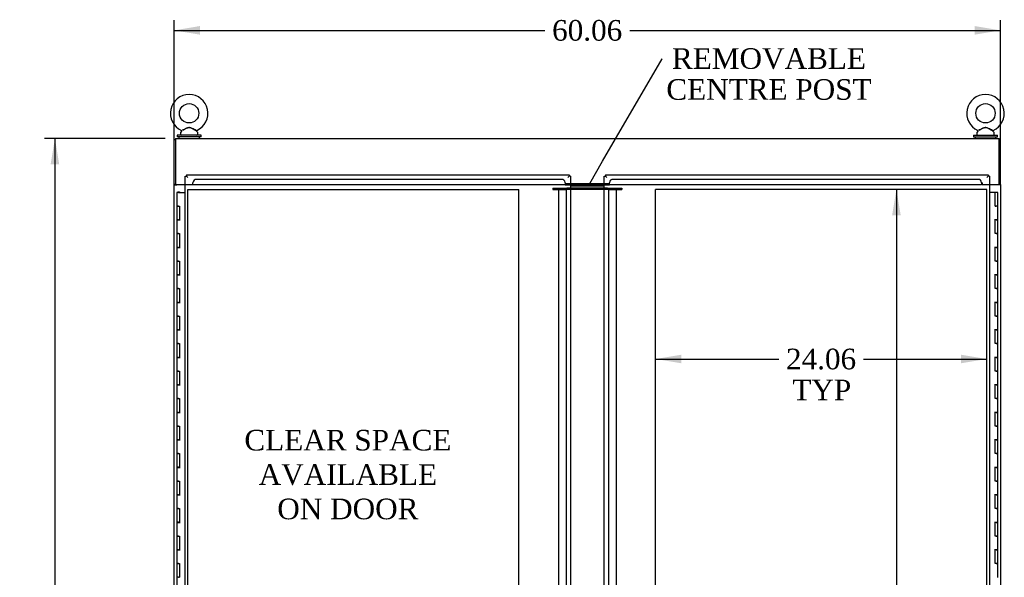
# Model space of a CAD drawing. Header units: inches. Extents: x 1 to 359, y -2 to 239.
# Tile 31 of 67: x 68 to 140, y 125 to 166. Entities that reach past the tile are written whole.
import ezdxf
from ezdxf import colors
from ezdxf.entities.mleader import LeaderData, LeaderLine
from ezdxf.enums import TextEntityAlignment as Align
from ezdxf.lldxf.tags import DXFTag
from ezdxf.math import Vec2, Vec3

# ---------------------------------------------------------------- set-up
doc = ezdxf.new("R2010")
doc.units = ezdxf.units.IN
doc.header["$MEASUREMENT"] = 0
for name, color, linetype in [('COM54746-60', 7, 'Continuous'), ('COM70098', 7, 'Continuous'), ('COM70739-9', 7, 'Continuous'), ('COM71195-7', 7, 'Continuous'), ('COM71196-7', 7, 'Continuous'), ('COM71298-7', 7, 'Continuous'), ('COM71300-7', 7, 'Continuous'), ('COM71301-7', 7, 'Continuous'), ('Default', 7, 'Continuous'), ('DV1_Default', 7, 'Continuous'), ('GSK87756', 7, 'Continuous'), ('SCS86414', 7, 'Continuous'), ('WAF25377', 7, 'Continuous'), ('WAM254785', 7, 'Continuous')]:
    doc.layers.add(name, color=color, linetype=linetype)
doc.styles.add('SEACAD_Times_New_Roman', font='times.ttf')
tags = doc.linetypes.add('HIDDEN2', pattern=[0.1875, 0.125, -0.0625]).pattern_tags.tags
tags[6:7] = [DXFTag(74, 4), DXFTag(75, 0), DXFTag(340, '0'), DXFTag(46, 0.0), DXFTag(50, 0.0), DXFTag(44, 0.0), DXFTag(45, 0.0)]
tags[4:5] = [DXFTag(74, 4), DXFTag(75, 0), DXFTag(340, '0'), DXFTag(46, 0.0), DXFTag(50, 0.0), DXFTag(44, 0.0), DXFTag(45, 0.0)]
tags = doc.linetypes.add('PHANTOM2', pattern=[1.25, 0.625, -0.125, 0.125, -0.125, 0.125, -0.125]).pattern_tags.tags
tags[14:15] = [DXFTag(74, 4), DXFTag(75, 0), DXFTag(340, '0'), DXFTag(46, 0.0), DXFTag(50, 0.0), DXFTag(44, 0.0), DXFTag(45, 0.0)]
tags[12:13] = [DXFTag(74, 4), DXFTag(75, 0), DXFTag(340, '0'), DXFTag(46, 0.0), DXFTag(50, 0.0), DXFTag(44, 0.0), DXFTag(45, 0.0)]
tags[10:11] = [DXFTag(74, 4), DXFTag(75, 0), DXFTag(340, '0'), DXFTag(46, 0.0), DXFTag(50, 0.0), DXFTag(44, 0.0), DXFTag(45, 0.0)]
tags[8:9] = [DXFTag(74, 4), DXFTag(75, 0), DXFTag(340, '0'), DXFTag(46, 0.0), DXFTag(50, 0.0), DXFTag(44, 0.0), DXFTag(45, 0.0)]
tags[6:7] = [DXFTag(74, 4), DXFTag(75, 0), DXFTag(340, '0'), DXFTag(46, 0.0), DXFTag(50, 0.0), DXFTag(44, 0.0), DXFTag(45, 0.0)]
tags[4:5] = [DXFTag(74, 4), DXFTag(75, 0), DXFTag(340, '0'), DXFTag(46, 0.0), DXFTag(50, 0.0), DXFTag(44, 0.0), DXFTag(45, 0.0)]
doc.dimstyles.new('HAMMOND_(STH_-_300x200)', dxfattribs={"dimtxt": 1.5, "dimasz": 1.875, "dimexe": 0.75, "dimexo": 0.75, "dimgap": 0.375, "dimtad": 0, "dimtih": 1, "dimtoh": 1, "dimzin": 0, "dimdsep": 46, "dimtxsty": 'SEACAD_Times_New_Roman', "dimblk1": '_SE_FILLED', "dimblk2": '_SE_FILLED', "dimsah": 1, "dimcen": 0.75, "dimadec": 0, "dimazin": 0, "dimtfac": 0.8, "dimtofl": 0, "dimtmove": 0, "dimatfit": 3, "dimfxl": 1, "dimtolj": 1, "dimtzin": 0, "dimarcsym": 0})

# ---------------------------------------------------------------- blocks, each defined once
blk = doc.blocks.new('_SE_FILLED')
at = {"color": 0}
blk.add_line((0, 0), (-1, 0), dxfattribs=at)
blk.add_solid([(0, 0), (-1, -0.1665), (-1, 0.1665), (0, 0)], dxfattribs=at)
blk = doc.blocks.new('SE')
at = {"layer": 'COM54746-60', "color": 7, "linetype": 'Continuous'}
for p, q in [((79.503, 153.486), (79.386, 153.486)), ((79.386, 153.486), (79.386, 152.486)), ((79.44, 153.495), (79.44, 153.521)), ((79.44, 153.521), (79.49, 153.521)), ((79.49, 153.495), (79.44, 153.495)), ((79.453, 153.495), (79.453, 153.486)), ((79.49, 153.521), (79.515, 153.521)), ((79.49, 153.495), (79.515, 153.495)), ((79.503, 153.486), (79.988, 153.486)), ((79.515, 153.521), (79.565, 153.521)), ((79.565, 153.495), (79.515, 153.495)), ((79.553, 153.486), (79.553, 153.495)), ((79.565, 153.521), (79.565, 153.495)), ((138.842, 153.486), (138.424, 153.486)), ((138.842, 152.486), (138.842, 153.486)), ((139.026, 153.486), (138.842, 153.486)), ((139.026, 152.486), (139.026, 153.486)), ((79.503, 152.486), (79.386, 152.486)), ((79.386, 152.486), (79.503, 152.486)), ((79.386, 152.486), (79.386, 151.486)), ((79.503, 152.486), (79.57, 152.486)), ((79.57, 152.486), (79.57, 151.487)), ((138.842, 152.486), (138.909, 152.486)), ((139.026, 152.486), (138.842, 152.486)), ((138.859, 152.486), (138.859, 152.486)), ((139.026, 152.486), (138.909, 152.486)), ((138.959, 152.486), (138.959, 152.486)), ((139.026, 151.485), (139.026, 152.486)), ((79.503, 151.487), (79.386, 151.487)), ((79.386, 151.487), (79.386, 150.486)), ((79.386, 151.486), (79.62, 151.486)), ((79.503, 151.487), (79.57, 151.487)), ((139.026, 151.486), (138.792, 151.486)), ((138.909, 151.485), (138.842, 151.485)), ((138.842, 150.486), (138.842, 151.485)), ((138.909, 151.485), (139.026, 151.485)), ((139.026, 150.486), (139.026, 151.486)), ((79.503, 150.486), (79.386, 150.486)), ((79.386, 150.486), (79.503, 150.486)), ((79.386, 150.486), (79.386, 149.486)), ((79.503, 150.486), (79.57, 150.486)), ((79.57, 150.486), (79.57, 149.487)), ((138.909, 150.486), (138.842, 150.486)), ((138.909, 150.486), (139.026, 150.486)), ((139.026, 150.486), (138.909, 150.486)), ((139.026, 149.485), (139.026, 150.486)), ((79.503, 149.487), (79.386, 149.487)), ((79.386, 149.487), (79.386, 148.486)), ((79.386, 149.486), (79.62, 149.486)), ((79.503, 149.487), (79.57, 149.487)), ((139.026, 149.486), (138.792, 149.486)), ((138.909, 149.485), (138.842, 149.485)), ((138.842, 148.486), (138.842, 149.485)), ((138.909, 149.485), (139.026, 149.485)), ((139.026, 148.486), (139.026, 149.486)), ((79.503, 148.486), (79.386, 148.486)), ((79.386, 148.486), (79.503, 148.486)), ((79.386, 148.486), (79.386, 147.486)), ((79.503, 148.486), (79.57, 148.486)), ((79.57, 148.486), (79.57, 147.487)), ((138.909, 148.486), (138.842, 148.486)), ((138.909, 148.486), (139.026, 148.486)), ((139.026, 148.486), (138.909, 148.486)), ((139.026, 147.485), (139.026, 148.486)), ((79.503, 147.487), (79.386, 147.487)), ((79.386, 147.487), (79.386, 146.486)), ((79.386, 147.486), (79.62, 147.486)), ((79.503, 147.487), (79.57, 147.487)), ((139.026, 147.486), (138.792, 147.486)), ((138.909, 147.485), (138.842, 147.485)), ((138.842, 146.486), (138.842, 147.485)), ((138.909, 147.485), (139.026, 147.485)), ((139.026, 146.486), (139.026, 147.486)), ((79.503, 146.486), (79.386, 146.486)), ((79.386, 146.486), (79.503, 146.486)), ((79.386, 146.486), (79.386, 145.486)), ((79.503, 146.486), (79.57, 146.486)), ((79.57, 146.486), (79.57, 145.487)), ((138.909, 146.486), (138.842, 146.486)), ((138.909, 146.486), (139.026, 146.486)), ((139.026, 146.486), (138.909, 146.486)), ((139.026, 145.485), (139.026, 146.486)), ((79.503, 145.487), (79.386, 145.487)), ((79.386, 145.487), (79.386, 144.486)), ((79.386, 145.486), (79.62, 145.486)), ((79.503, 145.487), (79.57, 145.487)), ((139.026, 145.486), (138.792, 145.486)), ((138.909, 145.485), (138.842, 145.485)), ((138.842, 144.486), (138.842, 145.485)), ((138.909, 145.485), (139.026, 145.485)), ((139.026, 144.486), (139.026, 145.486)), ((79.503, 144.486), (79.386, 144.486)), ((79.386, 144.486), (79.503, 144.486)), ((79.386, 144.486), (79.386, 143.486)), ((79.503, 144.486), (79.57, 144.486)), ((79.57, 144.486), (79.57, 143.487)), ((138.909, 144.486), (138.842, 144.486)), ((138.909, 144.486), (139.026, 144.486)), ((139.026, 144.486), (138.909, 144.486)), ((139.026, 143.485), (139.026, 144.486)), ((79.503, 143.487), (79.386, 143.487)), ((79.386, 143.487), (79.386, 142.486)), ((79.386, 143.486), (79.62, 143.486)), ((79.503, 143.487), (79.57, 143.487)), ((139.026, 143.486), (138.792, 143.486)), ((138.909, 143.485), (138.842, 143.485)), ((138.842, 142.486), (138.842, 143.485)), ((138.909, 143.485), (139.026, 143.485)), ((139.026, 142.486), (139.026, 143.486)), ((79.503, 142.486), (79.386, 142.486)), ((79.386, 142.486), (79.503, 142.486)), ((79.386, 142.486), (79.386, 141.486)), ((79.503, 142.486), (79.57, 142.486)), ((79.57, 142.486), (79.57, 141.487)), ((138.909, 142.486), (138.842, 142.486)), ((138.909, 142.486), (139.026, 142.486)), ((139.026, 142.486), (138.909, 142.486)), ((139.026, 141.485), (139.026, 142.486)), ((79.503, 141.487), (79.386, 141.487)), ((79.386, 141.487), (79.386, 140.486)), ((79.386, 141.486), (79.62, 141.486)), ((79.503, 141.487), (79.57, 141.487)), ((139.026, 141.486), (138.792, 141.486)), ((138.909, 141.485), (138.842, 141.485)), ((138.842, 140.486), (138.842, 141.485)), ((138.909, 141.485), (139.026, 141.485)), ((139.026, 140.486), (139.026, 141.486)), ((79.503, 140.486), (79.386, 140.486)), ((79.386, 140.486), (79.503, 140.486)), ((79.386, 140.486), (79.386, 139.486)), ((79.503, 140.486), (79.57, 140.486)), ((79.57, 140.486), (79.57, 139.487)), ((138.909, 140.486), (138.842, 140.486)), ((138.909, 140.486), (139.026, 140.486)), ((139.026, 140.486), (138.909, 140.486)), ((139.026, 139.485), (139.026, 140.486)), ((79.503, 139.487), (79.386, 139.487)), ((79.386, 139.487), (79.386, 138.486)), ((79.386, 139.486), (79.62, 139.486)), ((79.503, 139.487), (79.57, 139.487)), ((139.026, 139.486), (138.792, 139.486)), ((138.909, 139.485), (138.842, 139.485)), ((138.842, 138.486), (138.842, 139.485)), ((138.909, 139.485), (139.026, 139.485)), ((139.026, 138.486), (139.026, 139.486)), ((79.503, 138.486), (79.386, 138.486)), ((79.386, 138.486), (79.503, 138.486)), ((79.386, 138.486), (79.386, 137.486)), ((79.503, 138.486), (79.57, 138.486)), ((79.57, 138.486), (79.57, 137.487)), ((138.909, 138.486), (138.842, 138.486)), ((138.909, 138.486), (139.026, 138.486)), ((139.026, 138.486), (138.909, 138.486)), ((139.026, 137.485), (139.026, 138.486)), ((79.503, 137.487), (79.386, 137.487)), ((79.386, 137.487), (79.386, 136.486)), ((79.386, 137.486), (79.62, 137.486)), ((79.503, 137.487), (79.57, 137.487)), ((139.026, 137.486), (138.792, 137.486)), ((138.909, 137.485), (138.842, 137.485)), ((138.842, 136.486), (138.842, 137.485)), ((138.909, 137.485), (139.026, 137.485)), ((139.026, 136.486), (139.026, 137.486)), ((79.503, 136.486), (79.386, 136.486)), ((79.386, 136.486), (79.503, 136.486)), ((79.386, 136.486), (79.386, 135.486)), ((79.503, 136.486), (79.57, 136.486)), ((79.57, 136.486), (79.57, 135.487)), ((138.909, 136.486), (138.842, 136.486)), ((138.909, 136.486), (139.026, 136.486)), ((139.026, 136.486), (138.909, 136.486)), ((139.026, 135.485), (139.026, 136.486)), ((79.503, 135.487), (79.386, 135.487)), ((79.386, 135.487), (79.386, 134.486)), ((79.386, 135.486), (79.62, 135.486)), ((79.503, 135.487), (79.57, 135.487)), ((139.026, 135.486), (138.792, 135.486)), ((138.909, 135.485), (138.842, 135.485)), ((138.842, 134.486), (138.842, 135.485)), ((138.909, 135.485), (139.026, 135.485)), ((139.026, 134.486), (139.026, 135.486)), ((79.503, 134.486), (79.386, 134.486)), ((79.386, 134.486), (79.503, 134.486)), ((79.386, 134.486), (79.386, 133.486)), ((79.503, 134.486), (79.57, 134.486)), ((79.57, 134.486), (79.57, 133.487)), ((138.909, 134.486), (138.842, 134.486)), ((138.909, 134.486), (139.026, 134.486)), ((139.026, 134.486), (138.909, 134.486)), ((139.026, 133.485), (139.026, 134.486)), ((79.503, 133.487), (79.386, 133.487)), ((79.386, 133.487), (79.386, 132.486)), ((79.386, 133.486), (79.62, 133.486)), ((79.503, 133.487), (79.57, 133.487)), ((139.026, 133.486), (138.792, 133.486)), ((138.909, 133.485), (138.842, 133.485)), ((138.842, 132.486), (138.842, 133.485)), ((138.909, 133.485), (139.026, 133.485)), ((139.026, 132.486), (139.026, 133.486)), ((79.503, 132.486), (79.386, 132.486)), ((79.386, 132.486), (79.503, 132.486)), ((79.386, 132.486), (79.386, 131.486)), ((79.503, 132.486), (79.57, 132.486)), ((79.57, 132.486), (79.57, 131.487)), ((138.909, 132.486), (138.842, 132.486)), ((138.909, 132.486), (139.026, 132.486)), ((139.026, 132.486), (138.909, 132.486)), ((139.026, 131.485), (139.026, 132.486)), ((79.503, 131.487), (79.386, 131.487)), ((79.386, 131.487), (79.386, 130.486)), ((79.386, 131.486), (79.62, 131.486)), ((79.503, 131.487), (79.57, 131.487)), ((139.026, 131.486), (138.792, 131.486)), ((138.909, 131.485), (138.842, 131.485)), ((138.842, 130.486), (138.842, 131.485)), ((138.909, 131.485), (139.026, 131.485)), ((139.026, 130.486), (139.026, 131.486)), ((79.503, 130.486), (79.386, 130.486)), ((79.386, 130.486), (79.503, 130.486)), ((79.386, 130.486), (79.386, 129.486)), ((79.503, 130.486), (79.57, 130.486)), ((79.57, 130.486), (79.57, 129.487)), ((138.909, 130.486), (138.842, 130.486)), ((138.909, 130.486), (139.026, 130.486)), ((139.026, 130.486), (138.909, 130.486)), ((139.026, 129.485), (139.026, 130.486)), ((79.503, 129.487), (79.386, 129.487)), ((79.386, 129.487), (79.386, 128.486)), ((79.386, 129.486), (79.62, 129.486)), ((79.503, 129.487), (79.57, 129.487)), ((139.026, 129.486), (138.792, 129.486)), ((138.909, 129.485), (138.842, 129.485)), ((138.842, 128.486), (138.842, 129.485)), ((138.909, 129.485), (139.026, 129.485)), ((139.026, 128.486), (139.026, 129.486)), ((79.503, 128.486), (79.386, 128.486)), ((79.386, 128.486), (79.503, 128.486)), ((79.386, 128.486), (79.386, 127.486)), ((79.503, 128.486), (79.57, 128.486)), ((79.57, 128.486), (79.57, 127.487)), ((138.909, 128.486), (138.842, 128.486)), ((138.909, 128.486), (139.026, 128.486)), ((139.026, 128.486), (138.909, 128.486)), ((139.026, 127.485), (139.026, 128.486)), ((79.503, 127.487), (79.386, 127.487)), ((79.386, 127.487), (79.386, 126.486)), ((79.386, 127.486), (79.62, 127.486)), ((79.503, 127.487), (79.57, 127.487)), ((139.026, 127.486), (138.792, 127.486)), ((138.909, 127.485), (138.842, 127.485)), ((138.842, 126.486), (138.842, 127.485)), ((138.909, 127.485), (139.026, 127.485)), ((139.026, 126.486), (139.026, 127.486)), ((79.503, 126.486), (79.386, 126.486)), ((79.386, 126.486), (79.503, 126.486)), ((79.386, 126.486), (79.386, 125.486)), ((79.503, 126.486), (79.57, 126.486)), ((79.57, 126.486), (79.57, 125.487)), ((138.909, 126.486), (138.842, 126.486)), ((138.909, 126.486), (139.026, 126.486)), ((139.026, 126.486), (138.909, 126.486)), ((139.026, 125.485), (139.026, 126.486)), ((79.503, 125.487), (79.386, 125.487)), ((79.386, 125.487), (79.386, 124.486)), ((79.503, 125.487), (79.57, 125.487))]:
    blk.add_line(p, q, dxfattribs=at)
at = {"layer": 'COM70098', "color": 7, "linetype": 'Continuous'}
for p, q in [((110.424, 154.032), (107.988, 154.032)), ((110.424, 153.937), (107.988, 153.937)), ((110.424, 153.782), (107.988, 153.782)), ((110.424, 153.687), (107.988, 153.687))]:
    blk.add_line(p, q, dxfattribs=at)
at = {"layer": 'COM70098', "color": 7, "linetype": 'HIDDEN2'}
for p, q in [((106.706, 153.782), (107.669, 153.782)), ((106.706, 153.782), (106.706, 153.687)), ((106.706, 153.687), (107.669, 153.687)), ((107.669, 153.687), (107.669, 153.782)), ((107.669, 153.782), (107.729, 153.782)), ((107.729, 153.687), (107.669, 153.687)), ((107.988, 153.782), (107.729, 153.782)), ((107.988, 153.687), (107.729, 153.687)), ((110.683, 153.782), (110.424, 153.782)), ((110.683, 153.687), (110.424, 153.687)), ((110.683, 153.782), (110.743, 153.782)), ((110.743, 153.687), (110.683, 153.687)), ((110.743, 153.782), (111.706, 153.782)), ((110.743, 153.687), (110.743, 153.782)), ((110.743, 153.687), (111.706, 153.687)), ((111.706, 153.782), (111.706, 153.687))]:
    blk.add_line(p, q, dxfattribs=at)
at = {"layer": 'COM70739-9', "color": 7, "linetype": 'HIDDEN2'}
for p, q in [((107.102, 153.687), (107.102, 93.067)), ((107.287, 153.687), (107.669, 153.687)), ((107.669, 153.687), (107.669, 93.067)), ((110.743, 153.687), (111.125, 153.687)), ((110.743, 153.687), (110.743, 93.067)), ((111.31, 153.687), (111.31, 93.067))]:
    blk.add_line(p, q, dxfattribs=at)
at = {"layer": 'COM71195-7', "color": 7, "linetype": 'Continuous'}
for p, q in [((79.988, 154.657), (80.083, 154.657)), ((79.988, 92.315), (79.988, 154.657)), ((80.083, 154.752), (80.083, 154.657)), ((80.083, 154.752), (107.893, 154.752)), ((80.083, 154.657), (80.178, 154.562)), ((80.083, 154.657), (80.178, 154.562)), ((107.893, 154.657), (107.798, 154.562)), ((107.893, 154.657), (107.798, 154.562)), ((107.893, 154.752), (107.893, 154.657)), ((107.988, 154.657), (107.893, 154.657)), ((107.988, 154.657), (107.988, 92.315))]:
    blk.add_line(p, q, dxfattribs=at)
at = {"layer": 'COM71196-7', "color": 7, "linetype": 'Continuous'}
for p, q in [((110.424, 154.657), (110.519, 154.657)), ((110.424, 92.315), (110.424, 154.657)), ((110.519, 154.752), (110.519, 154.657)), ((110.519, 154.752), (138.329, 154.752)), ((110.519, 154.657), (110.614, 154.562)), ((110.519, 154.657), (110.614, 154.562)), ((138.329, 154.657), (138.234, 154.562)), ((138.329, 154.657), (138.234, 154.562)), ((138.329, 154.752), (138.329, 154.657)), ((138.424, 154.657), (138.329, 154.657)), ((138.424, 154.657), (138.424, 92.315))]:
    blk.add_line(p, q, dxfattribs=at)
at = {"layer": 'COM71298-7', "color": 7, "linetype": 'Continuous'}
for p, q in [((79.271, 157.407), (139.141, 157.407)), ((79.271, 157.407), (79.271, 157.264)), ((79.271, 157.264), (79.271, 154.062)), ((139.141, 157.264), (139.141, 157.407)), ((139.141, 154.062), (139.141, 157.264)), ((79.271, 154.062), (79.988, 154.062)), ((107.988, 154.127), (110.424, 154.127)), ((138.424, 154.062), (139.141, 154.062))]:
    blk.add_line(p, q, dxfattribs=at)
at = {"layer": 'COM71298-7', "color": 7, "linetype": 'HIDDEN2'}
for p, q in [((79.988, 154.062), (80.521, 154.062)), ((80.521, 154.175), (80.521, 154.062)), ((80.552, 154.2), (80.551, 154.183)), ((80.551, 154.032), (80.551, 154.183)), ((107.589, 154.032), (80.551, 154.032)), ((107.339, 154.429), (80.801, 154.429)), ((107.589, 154.183), (107.588, 154.2)), ((107.589, 154.183), (107.589, 154.032)), ((107.589, 154.127), (107.988, 154.127)), ((107.589, 154.032), (107.988, 154.032)), ((110.424, 154.127), (110.823, 154.127)), ((110.424, 154.032), (110.823, 154.032)), ((110.824, 154.2), (110.823, 154.183)), ((110.823, 154.032), (110.823, 154.183)), ((137.861, 154.032), (110.823, 154.032)), ((137.611, 154.429), (111.073, 154.429)), ((137.861, 154.183), (137.86, 154.2)), ((137.861, 154.183), (137.861, 154.032)), ((137.891, 154.175), (137.891, 154.062)), ((137.891, 154.062), (138.424, 154.062))]:
    blk.add_line(p, q, dxfattribs=at)
for centre in [(80.536, 154.175), (137.876, 154.175)]:
    blk.add_arc(centre, 0.015, 0, 180, dxfattribs=at)
for centre, major_axis, start_param, end_param in [((80.801, 154.183), (0.25, 0), 1.570796, 3.071487), ((107.339, 154.183), (0.25, 0), 0.070105, 1.570796), ((111.073, 154.183), (-0.25, 0), 4.712389, 6.21308), ((137.611, 154.183), (0.25, 0), 0.070105, 1.570796)]:
    blk.add_ellipse(centre, major_axis=major_axis, ratio=0.984808, start_param=start_param, end_param=end_param, dxfattribs=at)
at = {"layer": 'COM71300-7', "color": 7, "linetype": 'Continuous'}
for p, q in [((79.271, 157.315), (79.176, 157.315)), ((79.176, 154.065), (79.176, 157.315)), ((79.176, 154.035), (79.176, 154.065)), ((79.271, 154.065), (79.176, 154.065)), ((79.176, 92.72), (79.176, 154.035)), ((79.176, 154.035), (79.366, 154.035)), ((79.271, 154.035), (79.271, 154.062)), ((79.988, 154.035), (79.366, 154.035))]:
    blk.add_line(p, q, dxfattribs=at)
at = {"layer": 'COM71301-7', "color": 7, "linetype": 'Continuous'}
for p, q in [((139.141, 157.312), (139.236, 157.312)), ((139.236, 154.062), (139.236, 157.312)), ((139.046, 154.032), (138.424, 154.032)), ((139.236, 154.032), (139.046, 154.032)), ((139.141, 154.062), (139.141, 154.032)), ((139.141, 154.062), (139.236, 154.062)), ((139.236, 154.062), (139.236, 154.032)), ((139.236, 154.032), (139.236, 92.722))]:
    blk.add_line(p, q, dxfattribs=at)
at = {"layer": 'DV1_Default', "color": 7, "linetype": 'PHANTOM2'}
for p, q in [((80.178, 93.067), (80.178, 153.687)), ((80.178, 153.687), (104.241, 153.687)), ((104.241, 124.736), (104.241, 153.687)), ((138.234, 153.687), (114.171, 153.687)), ((114.171, 124.736), (114.171, 153.687)), ((138.234, 93.067), (138.234, 153.687))]:
    blk.add_line(p, q, dxfattribs=at)
at = {"layer": 'GSK87756', "color": 7, "linetype": 'Continuous'}
for p, q in [((110.424, 153.954), (107.988, 153.954)), ((110.424, 153.766), (107.988, 153.766))]:
    blk.add_line(p, q, dxfattribs=at)
at = {"layer": 'SCS86414', "color": 7, "linetype": 'Continuous'}
for p, q in [((79.646, 157.827), (79.646, 157.707)), ((79.725, 157.943), (79.66, 157.865)), ((80.882, 157.865), (80.816, 157.945)), ((80.896, 157.707), (80.896, 157.827)), ((137.516, 157.827), (137.516, 157.707)), ((137.595, 157.943), (137.53, 157.865)), ((138.752, 157.865), (138.686, 157.945)), ((138.766, 157.707), (138.766, 157.827))]:
    blk.add_line(p, q, dxfattribs=at)
for centre in [(80.271, 159.236), (138.141, 159.236)]:
    blk.add_circle(centre, 0.704, dxfattribs=at)
for centre, radius, start, end in [((80.271, 159.236), 1.367, 294.01953, 246.00965), ((138.141, 159.236), 1.367, 294.01953, 246.00965), ((79.706, 157.827), 0.06, 140.32138, 180), ((79.706, 157.707), 0.06, 180, 270), ((79.701, 157.961), 0.03, 297.89156, 61.95204), ((80.836, 157.707), 0.06, 270, 0), ((80.836, 157.827), 0.06, 0, 39.67862), ((137.576, 157.827), 0.06, 140.32138, 180), ((137.576, 157.707), 0.06, 180, 270), ((137.571, 157.961), 0.03, 297.89156, 61.95204), ((138.706, 157.707), 0.06, 270, 0), ((138.706, 157.827), 0.06, 0, 39.67862)]:
    blk.add_arc(centre, radius, start, end, dxfattribs=at)
for points, knots in [([(79.78, 158.022), (79.82, 158.041), (79.87, 158.066), (79.977, 158.119), (80.035, 158.147), (80.123, 158.183), (80.153, 158.193), (80.215, 158.209), (80.248, 158.213), (80.344, 158.21), (80.406, 158.189), (80.524, 158.139), (80.581, 158.111), (80.687, 158.058), (80.737, 158.034), (80.808, 157.999), (80.829, 157.989), (80.829, 157.988)], [0, 0, 0, 0, 0.0625, 0.0625, 0.125, 0.125, 0.15625, 0.15625, 0.1875, 0.1875, 0.25, 0.25, 0.3125, 0.3125, 0.375, 0.375, 0.4344065, 0.4344065, 0.4344065, 0.4344065]), ([(80.818, 157.942), (80.818, 157.942), (80.8, 157.952), (80.753, 157.977), (80.733, 157.988), (80.688, 158.013), (80.664, 158.027), (80.586, 158.07), (80.531, 158.101), (80.444, 158.145), (80.414, 158.159), (80.354, 158.182), (80.322, 158.191), (80.257, 158.196), (80.224, 158.191), (80.162, 158.174), (80.132, 158.161), (80.043, 158.119), (79.988, 158.088), (79.881, 158.028), (79.831, 158.001), (79.793, 157.979)], [0.5685641, 0.5685641, 0.5685641, 0.5685641, 0.625, 0.625, 0.65625, 0.65625, 0.6875, 0.6875, 0.75, 0.75, 0.78125, 0.78125, 0.8125, 0.8125, 0.84375, 0.84375, 0.875, 0.875, 0.9375, 0.9375, 1, 1, 1, 1]), ([(137.65, 158.022), (137.69, 158.041), (137.74, 158.066), (137.847, 158.119), (137.905, 158.147), (137.993, 158.183), (138.023, 158.193), (138.085, 158.209), (138.118, 158.213), (138.214, 158.21), (138.276, 158.189), (138.394, 158.139), (138.451, 158.111), (138.557, 158.058), (138.607, 158.034), (138.678, 157.999), (138.699, 157.989), (138.699, 157.988)], [0, 0, 0, 0, 0.0625, 0.0625, 0.125, 0.125, 0.15625, 0.15625, 0.1875, 0.1875, 0.25, 0.25, 0.3125, 0.3125, 0.375, 0.375, 0.4344065, 0.4344065, 0.4344065, 0.4344065]), ([(138.688, 157.942), (138.688, 157.942), (138.67, 157.952), (138.623, 157.977), (138.603, 157.988), (138.558, 158.013), (138.534, 158.027), (138.456, 158.07), (138.401, 158.101), (138.314, 158.145), (138.284, 158.159), (138.224, 158.182), (138.192, 158.191), (138.127, 158.196), (138.094, 158.191), (138.032, 158.174), (138.002, 158.161), (137.913, 158.119), (137.858, 158.088), (137.751, 158.028), (137.701, 158.001), (137.663, 157.979)], [0.5685641, 0.5685641, 0.5685641, 0.5685641, 0.625, 0.625, 0.65625, 0.65625, 0.6875, 0.6875, 0.75, 0.75, 0.78125, 0.78125, 0.8125, 0.8125, 0.84375, 0.84375, 0.875, 0.875, 0.9375, 0.9375, 1, 1, 1, 1]), ([(79.713, 157.988), (79.713, 157.988), (79.713, 157.989), (79.713, 157.989), (79.714, 157.989), (79.715, 157.989)], [0.934098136, 0.934098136, 0.934098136, 0.934098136, 0.9375, 0.9375, 0.943646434, 0.943646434, 0.943646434, 0.943646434]), ([(137.583, 157.988), (137.583, 157.988), (137.583, 157.989), (137.583, 157.989), (137.584, 157.989), (137.585, 157.989)], [0.934098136, 0.934098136, 0.934098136, 0.934098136, 0.9375, 0.9375, 0.943646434, 0.943646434, 0.943646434, 0.943646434])]:
    blk.add_open_spline(points, degree=3, knots=knots, dxfattribs=at)
at = {"layer": 'WAF25377', "color": 7, "linetype": 'Continuous'}
for p, q in [((81.146, 157.647), (79.396, 157.647)), ((79.396, 157.647), (79.396, 157.532)), ((81.146, 157.532), (79.396, 157.532)), ((81.146, 157.532), (81.146, 157.647)), ((137.266, 157.647), (139.016, 157.647)), ((137.266, 157.647), (137.266, 157.532)), ((137.266, 157.532), (139.016, 157.532)), ((139.016, 157.532), (139.016, 157.647))]:
    blk.add_line(p, q, dxfattribs=at)
at = {"layer": 'WAM254785', "color": 7, "linetype": 'Continuous'}
for p, q in [((79.521, 157.532), (79.521, 157.407)), ((81.021, 157.407), (81.021, 157.532)), ((137.391, 157.532), (137.391, 157.407)), ((138.891, 157.407), (138.891, 157.532))]:
    blk.add_line(p, q, dxfattribs=at)
blk = doc.blocks.new('DMBLK73')
at = {"layer": 'Default', "linetype": 'Continuous', "transparency": 16777216}
for points in [[(81.051, 165.583), (79.176, 165.27), (81.051, 164.958)], [(137.361, 165.583), (137.361, 164.958), (139.236, 165.27)]]:
    blk.add_hatch(color=7, dxfattribs=at).paths.add_polyline_path(points)
at = {"layer": 'Default', "color": 7, "linetype": 'Continuous', "transparency": 16777216}
for p, q in [((79.176, 154.785), (79.176, 166.02)), ((139.236, 154.782), (139.236, 166.02)), ((79.176, 165.27), (106.122, 165.27)), ((112.29, 165.27), (139.236, 165.27))]:
    blk.add_line(p, q, dxfattribs=at)
at = {"layer": 'Default', "color": 7, "linetype": 'Continuous', "transparency": 16777216, "style": 'SEACAD_Times_New_Roman'}
blk.add_text('60.06', height=1.5, dxfattribs=at).set_placement((106.647, 166.02), align=Align.TOP_LEFT)
blk = doc.blocks.new('DMBLK74')
at = {"layer": 'Default', "linetype": 'Continuous', "transparency": 16777216}
for points in [[(70.205, 155.532), (70.83, 155.532), (70.517, 157.407)], [(70.205, 87.222), (70.517, 85.347), (70.83, 87.222)]]:
    blk.add_hatch(color=7, dxfattribs=at).paths.add_polyline_path(points)
at = {"layer": 'Default', "color": 7, "linetype": 'Continuous', "transparency": 16777216}
for p, q in [((78.521, 157.407), (69.767, 157.407)), ((70.517, 157.407), (70.517, 122.652)), ((70.517, 120.102), (70.517, 85.347)), ((78.521, 85.347), (69.767, 85.347))]:
    blk.add_line(p, q, dxfattribs=at)
at = {"layer": 'Default', "color": 7, "linetype": 'Continuous', "transparency": 16777216, "style": 'SEACAD_Times_New_Roman'}
blk.add_text('72.06', height=1.5, dxfattribs=at).set_placement((67.958, 122.127), align=Align.TOP_LEFT)
blk = doc.blocks.new('DMBLK83')
at = {"layer": 'Default', "linetype": 'Continuous', "transparency": 16777216}
for points in [[(131.981, 151.812), (131.668, 153.687), (131.356, 151.812)], [(131.981, 94.942), (131.356, 94.942), (131.668, 93.067)]]:
    blk.add_hatch(color=7, dxfattribs=at).paths.add_polyline_path(points)
at = {"layer": 'Default', "color": 7, "linetype": 'Continuous', "transparency": 16777216}
for p, q in [((131.668, 153.687), (131.668, 124.652)), ((131.668, 119.852), (131.668, 93.067))]:
    blk.add_line(p, q, dxfattribs=at)
at = {"layer": 'Default', "color": 7, "linetype": 'Continuous', "transparency": 16777216, "style": 'SEACAD_Times_New_Roman'}
for s, p in [('60.62', (129.109, 124.127)), ('TYP', (129.571, 121.877))]:
    blk.add_text(s, height=1.5, dxfattribs=at).set_placement(p, align=Align.TOP_LEFT)
blk = doc.blocks.new('DMBLK84')
at = {"layer": 'Default', "linetype": 'Continuous', "transparency": 16777216}
for points in [[(116.046, 141.679), (114.171, 141.366), (116.046, 141.054)], [(136.359, 141.679), (136.359, 141.054), (138.234, 141.366)]]:
    blk.add_hatch(color=7, dxfattribs=at).paths.add_polyline_path(points)
at = {"layer": 'Default', "color": 7, "linetype": 'Continuous', "transparency": 16777216}
for p, q in [((114.171, 141.366), (123.118, 141.366)), ((129.287, 141.366), (138.234, 141.366))]:
    blk.add_line(p, q, dxfattribs=at)
at = {"layer": 'Default', "color": 7, "linetype": 'Continuous', "transparency": 16777216, "style": 'SEACAD_Times_New_Roman'}
for s, p in [('24.06', (123.643, 142.116)), ('TYP', (124.105, 139.866))]:
    blk.add_text(s, height=1.5, dxfattribs=at).set_placement(p, align=Align.TOP_LEFT)

msp = doc.modelspace()

# ---------------------------------------------------------------- block references
at = {"layer": 'Default'}
msp.add_blockref('SE', (0, 0), dxfattribs=at)

# ---------------------------------------------------------------- texts
at = {"layer": 'Default', "insert": (91.806, 136.213), "char_height": 1.5, "width": 15.4731, "attachment_point": 2}
msp.add_mtext('{\\fTimes New Roman|b0||i0||c0|p34;\\C7;\\H1.5;\\W1.;CLEAR SPACE \\P}{\\fTimes New Roman|b0||i0||c0|p34;\\C7;\\H1.5;\\W1.;AVAILABLE \\P}{\\fTimes New Roman|b0||i0||c0|p34;\\C7;\\H1.5;\\W1.;ON DOOR }', dxfattribs=at)

# ---------------------------------------------------------------- dimensions: what is measured, and where the dimension line sits
at = {"layer": 'Default', "color": 7, "linetype": 'Continuous'}
for base, p1, p2, angle, text, picture, middle in [((79.176, 165.27), (79.176, 154.035), (139.236, 154.032), 359.99762, '\\A1;<>', 'DMBLK73', (109.206, 165.27)), ((70.517, 157.407), (79.271, 157.407), (79.271, 85.347), 270, '\\A1;<>', 'DMBLK74', (70.517, 121.377)), ((131.668, 153.687), (114.171, 153.687), (114.171, 93.067), 270, '\\A1;<>\\PTYP', 'DMBLK83', (131.668, 123.377))]:
    dim = msp.add_linear_dim(base=base, p1=p1, p2=p2, angle=angle, text=text, dimstyle='HAMMOND_(STH_-_300x200)', dxfattribs=at)
    dim.commit()
    dim.dimension.update_dxf_attribs({"geometry": picture, "text_midpoint": middle, "dimtype": 161})
dim = msp.add_linear_dim(base=(138.234, 141.366), p1=(114.171, 124.736), p2=(138.234, 153.687), text='\\A1;<>\\PTYP', dimstyle='HAMMOND_(STH_-_300x200)', dxfattribs=at)
dim.commit()
dim.dimension.update_dxf_attribs({"geometry": 'DMBLK84', "text_midpoint": (126.202, 141.366), "dimtype": 160})

# ---------------------------------------------------------------- leaders
ml = msp.add_multileader_mtext('Standard', dxfattribs=at)
ml.set_content('{\\pxsm0.9;\\fTimes New Roman|b0||i0||c0|p34;\\W1.;REMOVABLE\\PCENTRE POST\\P}', color=7)
ml.set_leader_properties()
ml.set_arrow_properties(name='_SE_FILLED')
ml.build(insert=Vec2(0, 0))
ml.multileader.update_dxf_attribs({"dogleg_length": 0, "arrow_head_size": 1.875})
ctx = ml.context
ctx.base_point, ctx.char_height, ctx.arrow_head_size, ctx.landing_gap_size = Vec3(115.088, 162.544), 1.5, 1.875, 0.525
ctx.text_align_type = 1
notes = []
notes.append((ctx, [(0, (1, 1, 0), (114.653, 163.204), (1, 0), 0, [(0, [(109.379, 154.127)], 0, [])])]))
ctx.mtext.insert, ctx.mtext.alignment = Vec3(122.405, 163.971), 2
for ctx, leaders in notes:
    for number, flags, end, landing, length, lines in leaders:
        leader = LeaderData()
        leader.index, (leader.has_last_leader_line, leader.has_dogleg_vector, leader.attachment_direction) = number, flags
        leader.last_leader_point, leader.dogleg_vector, leader.dogleg_length = Vec3(end), Vec3(landing), length
        for number, points, colour, breaks in lines:
            line = LeaderLine()
            line.index, line.vertices, line.color, line.breaks = number, Vec3.list(points), colors.encode_raw_color(colour), breaks
            leader.lines.append(line)
        ctx.leaders.append(leader)

doc.saveas('drawing.dxf')
